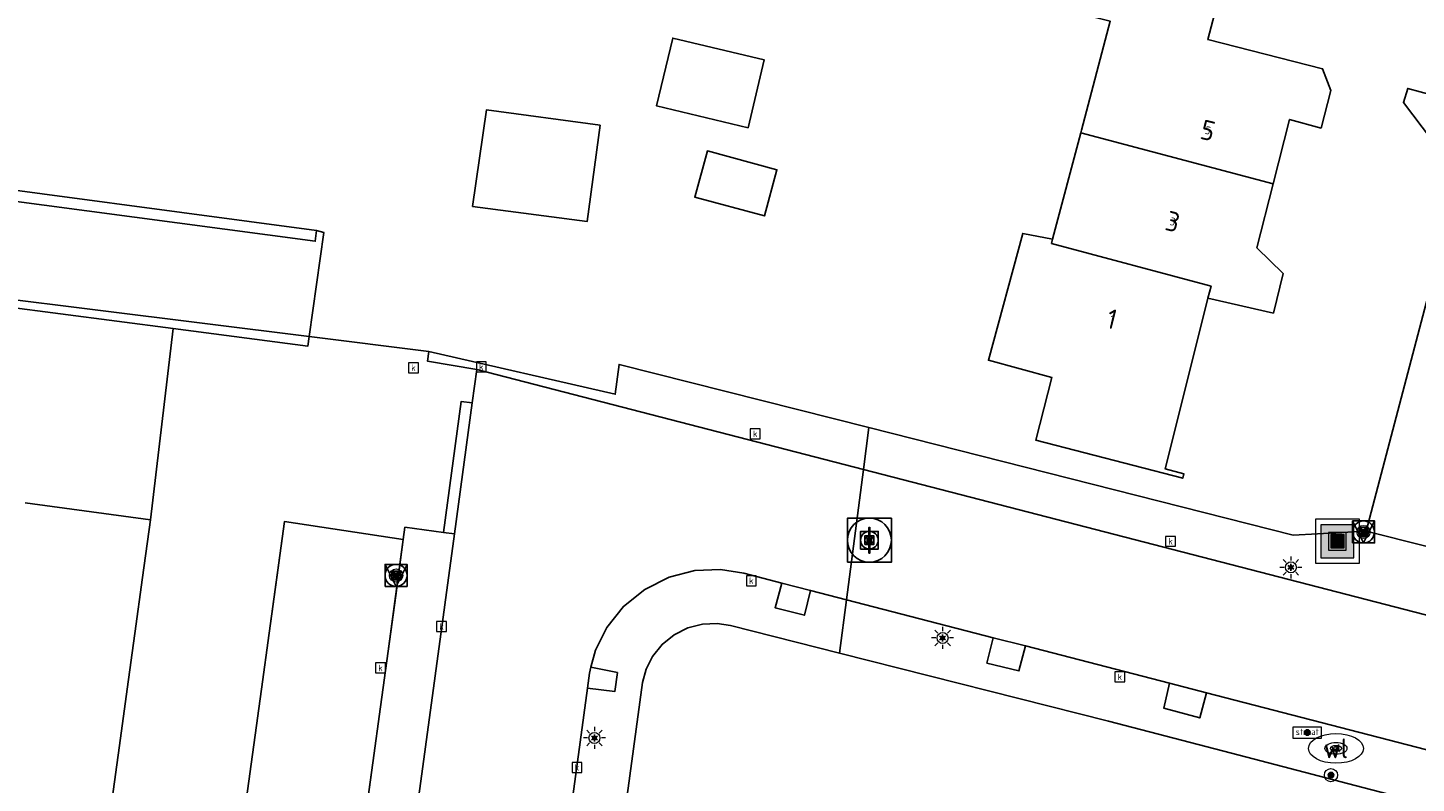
# Model space of a CAD drawing. Header units: metres. Extents: x 197147 to 199131, y 355511 to 356703.
# Tile 133 of 225: x 198381 to 198444, y 355939 to 355973. Entities that reach past the tile are written whole.
import ezdxf
from ezdxf.enums import TextEntityAlignment as Align

# ---------------------------------------------------------------- set-up
doc = ezdxf.new("R2010")
doc.units = ezdxf.units.M
for name, color, linetype, lineweight in [('B-WE-GR-BEPLANTING_CULTUUR_HEESTERS-G', 252, 'Continuous', 18), ('B-WE-GR-GROENVOORZIENING-G', 252, 'Continuous', 18), ('B-WE-KL-ET_LS_OV_LICHTMAST-S', 252, 'Continuous', 25), ('B-WE-KL-WATER_PUT-S', 252, 'Continuous', 25), ('B-WE-KL-WATER_PUT-S @ 0.05', 252, 'Continuous', 25), ('B-WE-KL-WATER_PUT-S @ 0.1', 252, 'Continuous', 25), ('B-WE-KL-WATER_PUT-S @ 0.2', 252, 'Continuous', 25), ('B-WE-KL-WATER_PUT-S @ 0.5 (1)', 252, 'Continuous', 25), ('B-WE-KL-WATER_PUT-S @ 0.5 (2)', 252, 'Continuous', 25), ('B-WE-OG-TERREIN_ERF-G', 252, 'Continuous', 18), ('B-WE-RI-GWA_KOLK-S', 252, 'Continuous', 25), ('B-WE-RI-GWA_RIOOLPUT-S', 252, 'Continuous', 25), ('B-WE-RI-GWA_RIOOLPUT-S @ 0.05', 252, 'Continuous', 25), ('B-WE-RI-GWA_RIOOLPUT-S @ 0.1', 252, 'Continuous', 25), ('B-WE-RI-GWA_RIOOLPUT-S @ 0.2', 252, 'Continuous', 25), ('B-WE-RI-GWA_RIOOLPUT-S @ 0.5 (1)', 252, 'Continuous', 25), ('B-WE-RI-GWA_RIOOLPUT-S @ 0.5 (2)', 252, 'Continuous', 25), ('B-WE-VH-ONVERHARD-G', 252, 'Continuous', 18), ('B-WE-VH-VERHARDING_ASFALT-G', 252, 'Continuous', 18), ('B-WE-VH-VERHARDING_BETONSTRAATSTEEN-G', 252, 'Continuous', 18), ('B-WE-VH-VERHARDING_OPEN-G', 252, 'Continuous', 18), ('B-WE-VH-VERHARDING_STRAATBAKSTEEN-G', 252, 'Continuous', 18), ('B-WE-VH-VERHARDING_TEGEL-G', 252, 'Continuous', 18), ('X-XX-AL-ALGEMEEN-G', 7, 'Continuous', 18), ('X-XX-AL-ALGEMEEN-S', 7, 'Continuous', 25), ('X-XX-AL-ALGEMEEN-S @ 0.05', 7, 'Continuous', 25), ('X-XX-AL-ALGEMEEN-S @ 0.1', 7, 'Continuous', 25), ('X-XX-AL-ALGEMEEN-S @ 0.2', 7, 'Continuous', 25), ('X-XX-AL-ALGEMEEN-S @ 0.5 (1)', 7, 'Continuous', 25), ('X-XX-AL-ALGEMEEN-S @ 0.5 (2)', 7, 'Continuous', 25)]:
    doc.layers.add(name, color=color, linetype=linetype, lineweight=lineweight)
for name, color, linetype in [('B-WE-GR-BEPLANTING_CULTUUR_HEESTERS-GV', 252, 'Continuous'), ('B-WE-GR-GROENVOORZIENING-GV', 252, 'Continuous'), ('B-WE-IE-MEUBILAIR_WEGMEUBILAIR-GV', 252, 'Continuous'), ('B-WE-IE-MEUBILAIR_WEGMEUBILAIR-S', 252, 'Continuous'), ('B-WE-IE-MEUBILAIR_WEGMEUBILAIR-S @ 0.05', 252, 'Continuous'), ('B-WE-IE-MEUBILAIR_WEGMEUBILAIR-S @ 0.1', 252, 'Continuous'), ('B-WE-IE-MEUBILAIR_WEGMEUBILAIR-S @ 0.2', 252, 'Continuous'), ('B-WE-IE-MEUBILAIR_WEGMEUBILAIR-S @ 0.5 (1)', 252, 'Continuous'), ('B-WE-IE-MEUBILAIR_WEGMEUBILAIR-S @ 0.5 (2)', 252, 'Continuous'), ('B-WE-IE-TERREINAFSCHEIDING_KUNSTMATIG_MUUR-G', 252, 'IE-TERREINAFSCHEIDING-KUNSTMATIG-DICHT'), ('B-WE-IE-TERREINAFSCHEIDING_KUNSTMATIG_MUUR-GV', 252, 'IE-TERREINAFSCHEIDING-KUNSTMATIG-DICHT'), ('B-WE-OG-BEBOUWING-GV', 252, 'Continuous'), ('B-WE-OG-BEBOUWING_HUISNUMMER-T18', 252, 'Continuous'), ('B-WE-OG-TERREIN_ERF-GV', 252, 'Continuous'), ('B-WE-RI-HWA_KOLK-S', 253, 'Continuous'), ('B-WE-VH-ONVERHARD-GV', 253, 'Continuous'), ('B-WE-VH-VERHARDING_ASFALT-GV', 253, 'Continuous'), ('B-WE-VH-VERHARDING_BETONSTRAATSTEEN-GV', 253, 'Continuous'), ('B-WE-VH-VERHARDING_OPEN-GV', 253, 'Continuous'), ('B-WE-VH-VERHARDING_STRAATBAKSTEEN-GV', 253, 'Continuous'), ('B-WE-VH-VERHARDING_TEGEL-GV', 253, 'Continuous')]:
    doc.layers.add(name, color=color, linetype=linetype)
doc.styles.add('NLCS-ISO', font='NLCS-ISO.ttf')
doc.styles.add('NLCS-ISO-ANNOTATIEF-T18', font='NLCS-ISO.ttf', dxfattribs={"height": 1.8})
doc.styles.add('NLCS-ISO-M-T18', font='NLCS-ISO.ttf', dxfattribs={"height": 1.8})
doc.styles.add('NLCS-ISO-M200-T25', font='NLCS-ISO.ttf')
doc.linetypes.add('IE-TERREINAFSCHEIDING-KUNSTMATIG-DICHT', pattern='A,8,-1,[82,NLCS.SHX,S=0.75,R=90,X=0,Y=0],-1', length=10)

# ---------------------------------------------------------------- blocks, each defined once
blk = doc.blocks.new('BGT-AFVALBAK-SO')
at = {"linetype": 'ByBlock', "lineweight": 18}
h = blk.add_hatch(color=0, dxfattribs=at)
h.dxf.hatch_style = 1
h.paths.add_polyline_path([(-1.5, -1.5), (1.5, -1.5), (1.5, 1.5), (-1.5, 1.5)])
at = {"color": 0, "linetype": 'ByBlock', "lineweight": 18}
for points in [[(-2, -2), (2, -2), (2, 2), (-2, 2)], [(-1.5, -1.5), (1.5, -1.5), (1.5, 1.5), (-1.5, 1.5)]]:
    blk.add_lwpolyline(points, close=True, dxfattribs=at)
blk = doc.blocks.new('BGT-VERKLIKKER_TRANSPORTLEIDING-SO')
at = {"color": 0, "linetype": 'ByBlock', "lineweight": 18}
blk.add_circle((0, 0), 1.5, dxfattribs=at)
at = {"color": 0, "linetype": 'ByBlock', "lineweight": 18, "style": 'NLCS-ISO-M-T18'}
blk.add_text('vt', height=1.5, dxfattribs=at).set_placement((0, 0), align=Align.MIDDLE_CENTER)
blk = doc.blocks.new('BGT-STRAATNAAMBORD-SO')
at = {"color": 0, "linetype": 'ByBlock', "lineweight": 18}
blk.add_lwpolyline([(-3.25, -1.25), (3.25, -1.25), (3.25, 1.25), (-3.25, 1.25)], close=True, dxfattribs=at)
at = {"color": 0, "linetype": 'ByBlock', "lineweight": 18, "style": 'NLCS-ISO-M-T18'}
blk.add_text('straat', height=1.5, dxfattribs=at).set_placement((0, 0.15), align=Align.MIDDLE_CENTER)
blk = doc.blocks.new('BGT-LICHTMAST-SO')
at = {"color": 0, "linetype": 'ByBlock', "lineweight": 18}
for points in [[(-1.25, 0), (-2, 0)], [(-1.41, 1.41), (-0.88, 0.88)], [(0, 2), (0, 1.25)], [(0.88, 0.88), (1.41, 1.41)], [(2, 0), (1.25, 0)], [(-1.41, -1.41), (-0.88, -0.88)], [(0, -1.25), (0, -2)], [(0.88, -0.88), (1.41, -1.41)]]:
    blk.add_lwpolyline(points, dxfattribs=at)
blk.add_circle((0, 0), 1, dxfattribs=at)
blk = doc.blocks.new('BGT-VERKEERSBORDPAAL-SO')
at = {"color": 0, "linetype": 'ByBlock', "lineweight": 18}
blk.add_circle((0, 0), 1.5, dxfattribs=at)
at = {"color": 0, "linetype": 'ByBlock', "lineweight": 18, "style": 'NLCS-ISO-M-T18'}
blk.add_text('vb', height=1.5, dxfattribs=at).set_placement((0, 0.13), align=Align.MIDDLE_CENTER)
blk = doc.blocks.new('BGT-KOLK-SO')
at = {"color": 0, "linetype": 'ByBlock', "lineweight": 18}
blk.add_lwpolyline([(-0.045, -0.045), (0.045, -0.045), (0.045, 0.045), (-0.045, 0.045)], close=True, dxfattribs=at)
at = {"color": 0, "linetype": 'ByBlock', "lineweight": 18, "style": 'NLCS-ISO-M-T18'}
blk.add_text('k', height=0.06, dxfattribs=at).set_placement((0, 0), align=Align.MIDDLE_CENTER)
blk = doc.blocks.new('BGT-WATERLEIDINGPUT-SO')
at = {"color": 0, "linetype": 'ByBlock', "lineweight": 18}
blk.add_ellipse((0, 0), major_axis=(2.5, 0), ratio=0.54, dxfattribs=at)
at = {"color": 0, "linetype": 'ByBlock', "lineweight": 18, "style": 'NLCS-ISO-M-T18'}
blk.add_text('wl', height=1.5, dxfattribs=at).set_placement((0, 0), align=Align.MIDDLE_CENTER)
blk = doc.blocks.new('SIE-WEG_AFVALBAK-SO')
at = {"linetype": 'ByBlock', "lineweight": 18}
h = blk.add_hatch(color=0, dxfattribs=at)
h.dxf.hatch_style = 1
h.paths.add_polyline_path([(-1.5, -1.5), (1.5, -1.5), (1.5, 1.5), (-1.5, 1.5)])
at = {"color": 0, "linetype": 'ByBlock', "lineweight": 18}
for points in [[(-2, -2), (2, -2), (2, 2), (-2, 2)], [(-1.5, -1.5), (1.5, -1.5), (1.5, 1.5), (-1.5, 1.5)]]:
    blk.add_lwpolyline(points, close=True, dxfattribs=at)
blk = doc.blocks.new('*U738')
at = {"layer": 'B-WE-IE-MEUBILAIR_WEGMEUBILAIR-S @ 0.05', "xscale": 0.05, "yscale": 0.05, "zscale": 0.05}
blk.add_blockref('SIE-WEG_AFVALBAK-SO', (198440.293, 355950.034), dxfattribs=at)
at = {"layer": 'B-WE-IE-MEUBILAIR_WEGMEUBILAIR-S @ 0.1', "xscale": 0.1, "yscale": 0.1, "zscale": 0.1}
blk.add_blockref('SIE-WEG_AFVALBAK-SO', (198440.293, 355950.034), dxfattribs=at)
at = {"layer": 'B-WE-IE-MEUBILAIR_WEGMEUBILAIR-S @ 0.2', "xscale": 0.2, "yscale": 0.2, "zscale": 0.2}
blk.add_blockref('SIE-WEG_AFVALBAK-SO', (198440.293, 355950.034), dxfattribs=at)
at = {"layer": 'B-WE-IE-MEUBILAIR_WEGMEUBILAIR-S @ 0.5 (1)', "xscale": 0.5, "yscale": 0.5, "zscale": 0.5}
blk.add_blockref('SIE-WEG_AFVALBAK-SO', (198440.293, 355950.034), dxfattribs=at)
at = {"layer": 'B-WE-IE-MEUBILAIR_WEGMEUBILAIR-S @ 0.5 (2)', "xscale": 0.5, "yscale": 0.5, "zscale": 0.5}
blk.add_blockref('SIE-WEG_AFVALBAK-SO', (198440.293, 355950.034), dxfattribs=at)
blk = doc.blocks.new('SIE-WEG_AFVALBAK_TYPE_01')
for radius in [0.25, 0.156]:
    blk.add_circle((0, 0), radius)
blk = doc.blocks.new('*U791')
at = {"layer": 'X-XX-AL-ALGEMEEN-S @ 0.05', "xscale": 0.05, "yscale": 0.05, "zscale": 0.05}
blk.add_blockref('SIE-WEG_AFVALBAK_TYPE_01', (198438.923, 355941.34), dxfattribs=at)
at = {"layer": 'X-XX-AL-ALGEMEEN-S @ 0.1', "xscale": 0.1, "yscale": 0.1, "zscale": 0.1}
blk.add_blockref('SIE-WEG_AFVALBAK_TYPE_01', (198438.923, 355941.34), dxfattribs=at)
at = {"layer": 'X-XX-AL-ALGEMEEN-S @ 0.2', "xscale": 0.2, "yscale": 0.2, "zscale": 0.2}
blk.add_blockref('SIE-WEG_AFVALBAK_TYPE_01', (198438.923, 355941.34), dxfattribs=at)
at = {"layer": 'X-XX-AL-ALGEMEEN-S @ 0.5 (1)', "xscale": 0.5, "yscale": 0.5, "zscale": 0.5}
blk.add_blockref('SIE-WEG_AFVALBAK_TYPE_01', (198438.923, 355941.34), dxfattribs=at)
at = {"layer": 'X-XX-AL-ALGEMEEN-S @ 0.5 (2)', "xscale": 0.5, "yscale": 0.5, "zscale": 0.5}
blk.add_blockref('SIE-WEG_AFVALBAK_TYPE_01', (198438.923, 355941.34), dxfattribs=at)
blk = doc.blocks.new('*U794')
at = {"layer": 'X-XX-AL-ALGEMEEN-S @ 0.05', "xscale": 0.05, "yscale": 0.05, "zscale": 0.05}
blk.add_blockref('SIE-WEG_AFVALBAK_TYPE_01', (198439.999, 355939.405), dxfattribs=at)
at = {"layer": 'X-XX-AL-ALGEMEEN-S @ 0.1', "xscale": 0.1, "yscale": 0.1, "zscale": 0.1}
blk.add_blockref('SIE-WEG_AFVALBAK_TYPE_01', (198439.999, 355939.405), dxfattribs=at)
at = {"layer": 'X-XX-AL-ALGEMEEN-S @ 0.2', "xscale": 0.2, "yscale": 0.2, "zscale": 0.2}
blk.add_blockref('SIE-WEG_AFVALBAK_TYPE_01', (198439.999, 355939.405), dxfattribs=at)
at = {"layer": 'X-XX-AL-ALGEMEEN-S @ 0.5 (1)', "xscale": 0.5, "yscale": 0.5, "zscale": 0.5}
blk.add_blockref('SIE-WEG_AFVALBAK_TYPE_01', (198439.999, 355939.405), dxfattribs=at)
at = {"layer": 'X-XX-AL-ALGEMEEN-S @ 0.5 (2)', "xscale": 0.5, "yscale": 0.5, "zscale": 0.5}
blk.add_blockref('SIE-WEG_AFVALBAK_TYPE_01', (198439.999, 355939.405), dxfattribs=at)
blk = doc.blocks.new('B-SIE-WEG_LICHTMAST-SO')
at = {"ltscale": 0.1}
for p, q in [((-0.33, 0.19), (-0.67, 0.39)), ((0, 0.39), (0, 0.77)), ((0.33, 0.19), (0.67, 0.39)), ((-0.33, -0.19), (-0.67, -0.39)), ((0, -0.39), (0, -0.77)), ((0.33, -0.19), (0.67, -0.39))]:
    blk.add_line(p, q, dxfattribs=at)
at = {"flags": 128}
for points in [[(-0.35, 0.15), (0.35, 0.15)], [(-0.35, -0.15), (0.35, -0.15)]]:
    blk.add_lwpolyline(points, dxfattribs=at)
at = {"ltscale": 0.1}
blk.add_circle((0, 0), 0.386, dxfattribs=at)
at = {"style": 'NLCS-ISO'}
blk.add_attdef('TYPE', text='', height=0.549, dxfattribs=at).set_placement((0, 0.77), align=Align.BOTTOM_CENTER)
blk = doc.blocks.new('B-SIE-WEG_VERKEERSBORD_PAAL-SO')
blk.add_lwpolyline([(-1, -1), (1, -1), (1, 1), (-1, 1)], close=True)
at = {"flags": 128}
blk.add_lwpolyline([(-1, 1), (0, -1), (1, 1)], close=True, dxfattribs=at)
for radius in [1, 0.171]:
    blk.add_circle((0, 0), radius)
at = {"style": 'NLCS-ISO'}
blk.add_attdef('bordgegevens', text='', height=1.8, dxfattribs=at).set_placement((2.21, 3.21), align=Align.TOP_LEFT)
blk = doc.blocks.new('*U897')
at = {"layer": 'B-WE-IE-MEUBILAIR_WEGMEUBILAIR-S @ 0.05', "xscale": 0.05, "yscale": 0.05, "zscale": 0.05}
blk.add_blockref('B-SIE-WEG_VERKEERSBORD_PAAL-SO', (198441.479, 355950.454), dxfattribs=at)
at = {"layer": 'B-WE-IE-MEUBILAIR_WEGMEUBILAIR-S @ 0.1', "xscale": 0.1, "yscale": 0.1, "zscale": 0.1}
blk.add_blockref('B-SIE-WEG_VERKEERSBORD_PAAL-SO', (198441.479, 355950.454), dxfattribs=at)
at = {"layer": 'B-WE-IE-MEUBILAIR_WEGMEUBILAIR-S @ 0.2', "xscale": 0.2, "yscale": 0.2, "zscale": 0.2}
blk.add_blockref('B-SIE-WEG_VERKEERSBORD_PAAL-SO', (198441.479, 355950.454), dxfattribs=at)
at = {"layer": 'B-WE-IE-MEUBILAIR_WEGMEUBILAIR-S @ 0.5 (1)', "xscale": 0.5, "yscale": 0.5, "zscale": 0.5}
blk.add_blockref('B-SIE-WEG_VERKEERSBORD_PAAL-SO', (198441.479, 355950.454), dxfattribs=at)
at = {"layer": 'B-WE-IE-MEUBILAIR_WEGMEUBILAIR-S @ 0.5 (2)', "xscale": 0.5, "yscale": 0.5, "zscale": 0.5}
blk.add_blockref('B-SIE-WEG_VERKEERSBORD_PAAL-SO', (198441.479, 355950.454), dxfattribs=at)
blk = doc.blocks.new('*U900')
at = {"layer": 'B-WE-IE-MEUBILAIR_WEGMEUBILAIR-S @ 0.05', "xscale": 0.05, "yscale": 0.05, "zscale": 0.05}
blk.add_blockref('B-SIE-WEG_VERKEERSBORD_PAAL-SO', (198397.512, 355948.479), dxfattribs=at)
at = {"layer": 'B-WE-IE-MEUBILAIR_WEGMEUBILAIR-S @ 0.1', "xscale": 0.1, "yscale": 0.1, "zscale": 0.1}
blk.add_blockref('B-SIE-WEG_VERKEERSBORD_PAAL-SO', (198397.512, 355948.479), dxfattribs=at)
at = {"layer": 'B-WE-IE-MEUBILAIR_WEGMEUBILAIR-S @ 0.2', "xscale": 0.2, "yscale": 0.2, "zscale": 0.2}
blk.add_blockref('B-SIE-WEG_VERKEERSBORD_PAAL-SO', (198397.512, 355948.479), dxfattribs=at)
at = {"layer": 'B-WE-IE-MEUBILAIR_WEGMEUBILAIR-S @ 0.5 (1)', "xscale": 0.5, "yscale": 0.5, "zscale": 0.5}
blk.add_blockref('B-SIE-WEG_VERKEERSBORD_PAAL-SO', (198397.512, 355948.479), dxfattribs=at)
at = {"layer": 'B-WE-IE-MEUBILAIR_WEGMEUBILAIR-S @ 0.5 (2)', "xscale": 0.5, "yscale": 0.5, "zscale": 0.5}
blk.add_blockref('B-SIE-WEG_VERKEERSBORD_PAAL-SO', (198397.512, 355948.479), dxfattribs=at)
blk = doc.blocks.new('SKL-WATERLEIDINGPUT-SO')
at = {"color": 0, "linetype": 'ByBlock', "lineweight": 18}
blk.add_ellipse((0, 0), major_axis=(2.5, 0), ratio=0.54, dxfattribs=at)
at = {"color": 0, "linetype": 'ByBlock', "lineweight": 18, "style": 'NLCS-ISO'}
blk.add_text('wl', height=1.8, dxfattribs=at).set_placement((0, 0), align=Align.MIDDLE_CENTER)
blk = doc.blocks.new('*U1048')
at = {"layer": 'B-WE-KL-WATER_PUT-S @ 0.05', "xscale": 0.05, "yscale": 0.05, "zscale": 0.05}
blk.add_blockref('SKL-WATERLEIDINGPUT-SO', (198440.227, 355940.62), dxfattribs=at)
at = {"layer": 'B-WE-KL-WATER_PUT-S @ 0.1', "xscale": 0.1, "yscale": 0.1, "zscale": 0.1}
blk.add_blockref('SKL-WATERLEIDINGPUT-SO', (198440.227, 355940.62), dxfattribs=at)
at = {"layer": 'B-WE-KL-WATER_PUT-S @ 0.2', "xscale": 0.2, "yscale": 0.2, "zscale": 0.2}
blk.add_blockref('SKL-WATERLEIDINGPUT-SO', (198440.227, 355940.62), dxfattribs=at)
at = {"layer": 'B-WE-KL-WATER_PUT-S @ 0.5 (1)', "xscale": 0.5, "yscale": 0.5, "zscale": 0.5}
blk.add_blockref('SKL-WATERLEIDINGPUT-SO', (198440.227, 355940.62), dxfattribs=at)
at = {"layer": 'B-WE-KL-WATER_PUT-S @ 0.5 (2)', "xscale": 0.5, "yscale": 0.5, "zscale": 0.5}
blk.add_blockref('SKL-WATERLEIDINGPUT-SO', (198440.227, 355940.62), dxfattribs=at)
blk = doc.blocks.new('SRI-PUT_INSPECTIE-SO')
at = {"lineweight": -3, "flags": 128}
blk.add_lwpolyline([(-2, -2), (2, -2), (2, 2), (-2, 2)], close=True, dxfattribs=at)
at = {"lineweight": -3, "ltscale": 1.5}
blk.add_circle((0, 0), 2, dxfattribs=at)
at = {"ltscale": 0.1, "style": 'NLCS-ISO'}
blk.add_text('I', height=2.5, dxfattribs=at).set_placement((0, -0.01), align=Align.MIDDLE_CENTER)
blk = doc.blocks.new('*U1049')
at = {"layer": 'B-WE-RI-GWA_RIOOLPUT-S @ 0.05', "xscale": 0.05, "yscale": 0.05, "zscale": 0.05}
blk.add_blockref('SRI-PUT_INSPECTIE-SO', (198419.022, 355950.08), dxfattribs=at)
at = {"layer": 'B-WE-RI-GWA_RIOOLPUT-S @ 0.1', "xscale": 0.1, "yscale": 0.1, "zscale": 0.1}
blk.add_blockref('SRI-PUT_INSPECTIE-SO', (198419.022, 355950.08), dxfattribs=at)
at = {"layer": 'B-WE-RI-GWA_RIOOLPUT-S @ 0.2', "xscale": 0.2, "yscale": 0.2, "zscale": 0.2}
blk.add_blockref('SRI-PUT_INSPECTIE-SO', (198419.022, 355950.08), dxfattribs=at)
at = {"layer": 'B-WE-RI-GWA_RIOOLPUT-S @ 0.5 (1)', "xscale": 0.5, "yscale": 0.5, "zscale": 0.5}
blk.add_blockref('SRI-PUT_INSPECTIE-SO', (198419.022, 355950.08), dxfattribs=at)
at = {"layer": 'B-WE-RI-GWA_RIOOLPUT-S @ 0.5 (2)', "xscale": 0.5, "yscale": 0.5, "zscale": 0.5}
blk.add_blockref('SRI-PUT_INSPECTIE-SO', (198419.022, 355950.08), dxfattribs=at)

msp = doc.modelspace()

# ---------------------------------------------------------------- linework, layer by layer
at = {"layer": 'B-WE-GR-BEPLANTING_CULTUUR_HEESTERS-G', "ltscale": 0.2, "flags": 128}
msp.add_lwpolyline([(198446.33, 355968.456), (198446.043, 355968.645), (198445.214, 355969.375), (198444.61, 355970.301), (198443.489, 355970.611), (198443.294, 355969.974), (198445.843, 355966.605), (198446.33, 355968.456)], close=True, dxfattribs=at)
msp.add_lwpolyline([(198396.257, 355921.668), (198400.164, 355950.366), (198399.674, 355950.432), (198397.917, 355950.667), (198397.841, 355950.11), (198397.495, 355947.573), (198397.149, 355945.036), (198396.803, 355942.5), (198396.456, 355939.963), (198396.11, 355937.426)], dxfattribs=at)
at = {"layer": 'B-WE-GR-BEPLANTING_CULTUUR_HEESTERS-GV', "flags": 128}
for points in [[(198446.33, 355968.456), (198446.043, 355968.645), (198445.214, 355969.375), (198444.61, 355970.301), (198443.489, 355970.611), (198443.294, 355969.974), (198445.843, 355966.605), (198446.33, 355968.456)], [(198396.257, 355921.668), (198400.164, 355950.366), (198399.674, 355950.432), (198397.917, 355950.667), (198397.841, 355950.11), (198397.149, 355945.036), (198396.803, 355942.5), (198396.456, 355939.963), (198395.764, 355934.889)]]:
    msp.add_lwpolyline(points, dxfattribs=at)
at = {"layer": 'B-WE-GR-GROENVOORZIENING-G', "ltscale": 0.2, "flags": 128}
msp.add_lwpolyline([(198369.767, 355964.624), (198369.623, 355963.369), (198369.482, 355962.341), (198393.568, 355959.341), (198394.229, 355964.061), (198393.891, 355964.149), (198393.841, 355963.67), (198375.233, 355966.139), (198374.989, 355963.979), (198369.767, 355964.624)], close=True, dxfattribs=at)
at = {"layer": 'B-WE-GR-GROENVOORZIENING-GV', "flags": 128}
msp.add_lwpolyline([(198369.767, 355964.624), (198369.623, 355963.369), (198369.482, 355962.341), (198393.568, 355959.341), (198394.229, 355964.061), (198393.891, 355964.149), (198393.841, 355963.67), (198375.233, 355966.139), (198374.989, 355963.979), (198369.767, 355964.624)], dxfattribs=at)
at = {"layer": 'B-WE-IE-MEUBILAIR_WEGMEUBILAIR-GV', "flags": 128}
for points in [[(198415.038, 355948.134), (198414.734, 355947.013), (198416.07, 355946.672), (198416.353, 355947.794), (198415.038, 355948.134)], [(198426.111, 355945.272), (198424.655, 355945.649), (198424.366, 355944.499), (198425.816, 355944.143), (198426.111, 355945.272)], [(198406.369, 355944.306), (198406.295, 355944.032), (198406.204, 355943.36), (198407.459, 355943.21), (198407.569, 355944.061), (198406.369, 355944.306)], [(198432.667, 355943.578), (198432.403, 355942.449), (198434.034, 355942.007), (198434.344, 355943.144), (198432.667, 355943.578)]]:
    msp.add_lwpolyline(points, dxfattribs=at)
at = {"layer": 'B-WE-IE-TERREINAFSCHEIDING_KUNSTMATIG_MUUR-G', "ltscale": 0.2, "flags": 128}
msp.add_lwpolyline([(198375.29, 355966.643), (198375.233, 355966.139), (198393.841, 355963.67), (198393.891, 355964.149), (198375.29, 355966.643)], close=True, dxfattribs=at)
at = {"layer": 'B-WE-IE-TERREINAFSCHEIDING_KUNSTMATIG_MUUR-GV', "ltscale": 0.2, "flags": 128}
msp.add_lwpolyline([(198375.29, 355966.643), (198375.233, 355966.139), (198393.841, 355963.67), (198393.891, 355964.149), (198375.29, 355966.643)], dxfattribs=at)
at = {"layer": 'B-WE-OG-BEBOUWING-GV', "flags": 128}
for points in [[(198437.377, 355966.282), (198438.118, 355969.193), (198439.548, 355968.813), (198440, 355970.524), (198439.615, 355971.504), (198434.398, 355972.833), (198435.082, 355975.439), (198429.324, 355976.94), (198428.563, 355974.021), (198429.971, 355973.668), (198428.661, 355968.718), (198428.629, 355968.596)], [(198434.552, 355961.621), (198434.408, 355961.086), (198437.382, 355960.4), (198437.824, 355962.202), (198436.635, 355963.37), (198437.377, 355966.282), (198428.629, 355968.596), (198427.351, 355963.764)], [(198411.664, 355967.77), (198411.095, 355965.671), (198414.251, 355964.816), (198414.82, 355966.915), (198411.664, 355967.77)], [(198434.552, 355961.621), (198427.299, 355963.567), (198427.351, 355963.764), (198425.995, 355964.026), (198424.428, 355958.258), (198427.31, 355957.475), (198426.585, 355954.627), (198433.264, 355952.895), (198433.308, 355953.091), (198432.463, 355953.33), (198433.551, 355957.669), (198434.408, 355961.086)]]:
    msp.add_lwpolyline(points, dxfattribs=at)
at = {"layer": 'B-WE-OG-BEBOUWING-GV', "ltscale": 0.2, "flags": 128}
for points in [[(198428.629, 355968.596), (198437.377, 355966.282), (198438.118, 355969.193), (198439.548, 355968.813), (198440, 355970.524), (198439.615, 355971.504), (198434.398, 355972.833), (198435.082, 355975.439), (198429.324, 355976.94), (198428.563, 355974.021), (198429.971, 355973.668), (198428.661, 355968.718), (198428.629, 355968.596)], [(198413.51, 355968.828), (198414.245, 355971.911), (198410.086, 355972.903), (198409.351, 355969.819), (198413.51, 355968.828)], [(198400.99, 355965.243), (198406.199, 355964.565), (198406.787, 355968.937), (198401.627, 355969.645), (198400.99, 355965.243)], [(198427.351, 355963.764), (198427.299, 355963.567), (198434.552, 355961.621), (198434.408, 355961.086), (198437.382, 355960.4), (198437.824, 355962.202), (198436.635, 355963.37), (198437.377, 355966.282), (198428.629, 355968.596), (198427.351, 355963.764)], [(198411.664, 355967.77), (198411.095, 355965.671), (198414.251, 355964.816), (198414.82, 355966.915), (198411.664, 355967.77)], [(198433.308, 355953.091), (198432.463, 355953.33), (198433.551, 355957.669), (198434.408, 355961.086), (198434.552, 355961.621), (198427.299, 355963.567), (198427.351, 355963.764), (198425.995, 355964.026), (198424.428, 355958.258), (198427.31, 355957.475), (198426.585, 355954.627), (198433.264, 355952.895), (198433.308, 355953.091)]]:
    msp.add_lwpolyline(points, close=True, dxfattribs=at)
at = {"layer": 'B-WE-OG-TERREIN_ERF-G', "ltscale": 0.2, "flags": 128}
for points in [[(198435.082, 355975.439), (198434.398, 355972.833), (198439.615, 355971.504), (198440, 355970.524), (198439.548, 355968.813), (198438.118, 355969.193), (198437.377, 355966.282), (198436.635, 355963.37), (198437.824, 355962.202), (198437.382, 355960.4), (198434.408, 355961.086), (198433.551, 355957.669), (198432.463, 355953.33), (198433.308, 355953.091), (198433.264, 355952.895), (198426.585, 355954.627), (198427.31, 355957.475), (198424.428, 355958.258), (198425.995, 355964.026), (198427.351, 355963.764), (198428.629, 355968.596), (198428.661, 355968.718), (198429.971, 355973.668)], [(198375.29, 355966.643), (198393.891, 355964.149), (198394.229, 355964.061), (198393.568, 355959.341), (198398.995, 355958.651), (198407.471, 355956.71), (198407.644, 355958.068), (198418.997, 355955.195), (198438.289, 355950.314), (198441.606, 355950.492), (198445.843, 355966.605), (198443.294, 355969.974), (198443.489, 355970.611), (198444.61, 355970.301)], [(198441.447, 355938.84), (198435.834, 355940.303), (198429.884, 355941.854), (198417.665, 355944.947), (198412.713, 355946.201), (198412.103, 355946.295), (198411.445, 355946.267), (198410.778, 355946.097), (198410.148, 355945.782), (198409.6, 355945.338), (198409.17, 355944.801), (198408.872, 355944.214), (198408.706, 355943.619), (198397.773, 355863)]]:
    msp.add_lwpolyline(points, dxfattribs=at)
for points in [[(198414.245, 355971.911), (198413.51, 355968.828), (198409.351, 355969.819), (198410.086, 355972.903), (198414.245, 355971.911)], [(198400.99, 355965.243), (198401.627, 355969.645), (198406.787, 355968.937), (198406.199, 355964.565), (198400.99, 355965.243)], [(198411.095, 355965.671), (198411.664, 355967.77), (198414.82, 355966.915), (198414.251, 355964.816), (198411.095, 355965.671)]]:
    msp.add_lwpolyline(points, close=True, dxfattribs=at)
at = {"layer": 'B-WE-OG-TERREIN_ERF-GV', "flags": 128}
for points in [[(198435.082, 355975.439), (198434.398, 355972.833), (198439.615, 355971.504), (198440, 355970.524), (198439.548, 355968.813), (198438.118, 355969.193), (198437.377, 355966.282), (198436.635, 355963.37), (198437.824, 355962.202), (198437.382, 355960.4), (198434.408, 355961.086), (198433.551, 355957.669), (198432.463, 355953.33), (198433.308, 355953.091), (198433.264, 355952.895), (198426.585, 355954.627), (198427.31, 355957.475), (198424.428, 355958.258), (198425.995, 355964.026), (198427.351, 355963.764), (198428.629, 355968.596), (198428.661, 355968.718), (198429.971, 355973.668)], [(198375.29, 355966.643), (198393.891, 355964.149), (198394.229, 355964.061), (198393.568, 355959.341), (198398.995, 355958.651), (198407.471, 355956.71), (198407.644, 355958.068), (198418.997, 355955.195), (198438.289, 355950.314), (198441.606, 355950.492), (198445.843, 355966.605), (198443.294, 355969.974), (198443.489, 355970.611), (198444.61, 355970.301)], [(198411.095, 355965.671), (198411.664, 355967.77), (198414.82, 355966.915), (198414.251, 355964.816), (198411.095, 355965.671)], [(198441.447, 355938.84), (198435.834, 355940.303), (198429.884, 355941.854), (198417.665, 355944.947), (198412.713, 355946.201), (198412.103, 355946.295), (198411.445, 355946.267), (198410.778, 355946.097), (198410.148, 355945.782), (198409.6, 355945.338), (198409.17, 355944.801), (198408.872, 355944.214), (198408.706, 355943.619), (198397.773, 355863)]]:
    msp.add_lwpolyline(points, dxfattribs=at)
at = {"layer": 'B-WE-VH-ONVERHARD-G', "ltscale": 0.2, "flags": 128}
for points in [[(198416.353, 355947.794), (198415.038, 355948.134), (198414.734, 355947.013), (198416.07, 355946.672), (198416.353, 355947.794)], [(198426.111, 355945.272), (198424.655, 355945.649), (198424.366, 355944.499), (198425.816, 355944.143), (198426.111, 355945.272)], [(198406.204, 355943.36), (198407.459, 355943.21), (198407.569, 355944.061), (198406.369, 355944.306), (198406.295, 355944.032), (198406.204, 355943.36)], [(198434.344, 355943.144), (198432.667, 355943.578), (198432.403, 355942.449), (198434.034, 355942.007), (198434.344, 355943.144)]]:
    msp.add_lwpolyline(points, close=True, dxfattribs=at)
at = {"layer": 'B-WE-VH-ONVERHARD-GV', "flags": 128}
for points in [[(198416.353, 355947.794), (198415.038, 355948.134), (198414.734, 355947.013), (198416.07, 355946.672), (198416.353, 355947.794)], [(198426.111, 355945.272), (198424.655, 355945.649), (198424.366, 355944.499), (198425.816, 355944.143), (198426.111, 355945.272)], [(198406.204, 355943.36), (198407.459, 355943.21), (198407.569, 355944.061), (198406.369, 355944.306), (198406.295, 355944.032), (198406.204, 355943.36)], [(198434.344, 355943.144), (198432.667, 355943.578), (198432.403, 355942.449), (198434.034, 355942.007), (198434.344, 355943.144)]]:
    msp.add_lwpolyline(points, dxfattribs=at)
at = {"layer": 'B-WE-VH-VERHARDING_ASFALT-G', "ltscale": 0.2, "flags": 128}
for points in [[(198404.207, 355928.637), (198406.204, 355943.36), (198406.295, 355944.032), (198406.369, 355944.306), (198406.579, 355945.079), (198407.095, 355946.115), (198407.849, 355947.064), (198408.81, 355947.847), (198409.919, 355948.403), (198411.093, 355948.702), (198412.249, 355948.748), (198413.321, 355948.578), (198415.038, 355948.134), (198416.353, 355947.794), (198417.98, 355947.374), (198418.75, 355953.29), (198401.179, 355957.833), (198400.965, 355956.327), (198400.164, 355950.366), (198396.257, 355921.668)], [(198556.761, 355917.608), (198418.75, 355953.29), (198417.98, 355947.374), (198424.655, 355945.649), (198426.111, 355945.272), (198432.667, 355943.578), (198434.344, 355943.144), (198451.261, 355938.772)]]:
    msp.add_lwpolyline(points, dxfattribs=at)
at = {"layer": 'B-WE-VH-VERHARDING_ASFALT-GV', "flags": 128}
for points in [[(198418.75, 355953.29), (198401.179, 355957.833), (198400.965, 355956.327), (198400.164, 355950.366), (198396.257, 355921.668), (198396.06, 355920.216), (198394.935, 355911.956), (198394.739, 355910.517), (198393.481, 355901.278), (198393.315, 355900.053), (198391.314, 355885.357), (198389.968, 355875.419)], [(198556.761, 355917.608), (198418.75, 355953.29), (198417.98, 355947.374), (198424.655, 355945.649), (198426.111, 355945.272), (198432.667, 355943.578), (198434.344, 355943.144), (198451.261, 355938.772)], [(198397.677, 355880.501), (198399.441, 355893.505), (198399.55, 355894.308), (198401.068, 355905.497), (198401.198, 355906.46), (198402.74, 355917.823), (198402.858, 355918.693), (198404.089, 355927.771), (198404.207, 355928.637), (198406.204, 355943.36), (198406.295, 355944.032), (198406.369, 355944.306), (198406.579, 355945.079), (198407.095, 355946.115), (198407.849, 355947.064), (198408.81, 355947.847), (198409.919, 355948.403), (198411.093, 355948.702), (198412.249, 355948.748), (198413.321, 355948.578), (198415.038, 355948.134), (198416.353, 355947.794), (198417.98, 355947.374)]]:
    msp.add_lwpolyline(points, dxfattribs=at)
at = {"layer": 'B-WE-VH-VERHARDING_BETONSTRAATSTEEN-G', "ltscale": 0.2, "flags": 128}
for points in [[(198390.706, 355938.243), (198391.053, 355940.78), (198391.399, 355943.317), (198391.745, 355945.853), (198392.091, 355948.39), (198392.437, 355950.927), (198397.841, 355950.11), (198397.917, 355950.667), (198399.674, 355950.432), (198400.474, 355956.389), (198400.965, 355956.327), (198401.179, 355957.833), (198398.944, 355958.21), (198398.995, 355958.651), (198393.568, 355959.341), (198393.507, 355958.903), (198387.387, 355959.7), (198386.344, 355951.002), (198385.986, 355948.38), (198385.641, 355945.843), (198385.295, 355943.312), (198384.947, 355940.755), (198384.601, 355938.221)], [(198396.11, 355937.426), (198396.456, 355939.963), (198396.803, 355942.5), (198397.149, 355945.036), (198397.495, 355947.573), (198397.841, 355950.11), (198392.437, 355950.927), (198392.091, 355948.39), (198391.745, 355945.853), (198391.399, 355943.317), (198391.053, 355940.78), (198390.706, 355938.243)]]:
    msp.add_lwpolyline(points, dxfattribs=at)
msp.add_lwpolyline([(198400.965, 355956.327), (198400.474, 355956.389), (198399.674, 355950.432), (198400.164, 355950.366), (198400.965, 355956.327)], close=True, dxfattribs=at)
at = {"layer": 'B-WE-VH-VERHARDING_BETONSTRAATSTEEN-GV', "flags": 128}
for points in [[(198400.965, 355956.327), (198401.179, 355957.833), (198398.944, 355958.21), (198398.995, 355958.651), (198393.568, 355959.341), (198393.507, 355958.903), (198387.387, 355959.7), (198386.344, 355951.002), (198385.986, 355948.38), (198385.641, 355945.843), (198385.295, 355943.312), (198384.947, 355940.755), (198384.601, 355938.221)], [(198400.965, 355956.327), (198400.474, 355956.389), (198399.674, 355950.432), (198400.164, 355950.366), (198400.965, 355956.327)], [(198395.764, 355934.889), (198396.456, 355939.963), (198396.803, 355942.5), (198397.149, 355945.036), (198397.841, 355950.11), (198392.437, 355950.927), (198391.745, 355945.853), (198391.399, 355943.317), (198391.053, 355940.78), (198390.706, 355938.243)], [(198391.745, 355945.853), (198392.437, 355950.927)], [(198397.841, 355950.11), (198397.917, 355950.667), (198399.674, 355950.432)]]:
    msp.add_lwpolyline(points, dxfattribs=at)
at = {"layer": 'B-WE-VH-VERHARDING_OPEN-G', "ltscale": 0.2, "flags": 128}
msp.add_lwpolyline([(198393.568, 355959.341), (198369.482, 355962.341), (198369.441, 355962.039), (198387.387, 355959.7), (198393.507, 355958.903), (198393.568, 355959.341)], close=True, dxfattribs=at)
for points in [[(198380.651, 355951.785), (198386.344, 355951.002), (198387.387, 355959.7), (198369.441, 355962.039)], [(198380.445, 355907.741), (198380.793, 355910.292), (198380.793, 355910.292), (198381.142, 355912.851), (198381.488, 355915.387), (198381.835, 355917.934), (198382.179, 355920.458), (198382.524, 355922.989), (198382.872, 355925.536), (198383.215, 355928.052), (198383.562, 355930.603), (198383.908, 355933.14), (198384.254, 355935.675), (198384.601, 355938.221), (198384.947, 355940.755), (198385.295, 355943.312), (198385.641, 355945.843), (198385.986, 355948.38), (198386.344, 355951.002), (198380.651, 355951.785)]]:
    msp.add_lwpolyline(points, dxfattribs=at)
at = {"layer": 'B-WE-VH-VERHARDING_OPEN-GV', "flags": 128}
for points in [[(198393.568, 355959.341), (198369.482, 355962.341), (198369.441, 355962.039), (198387.387, 355959.7), (198393.507, 355958.903), (198393.568, 355959.341)], [(198386.344, 355951.002), (198387.387, 355959.7)], [(198380.445, 355907.741), (198380.793, 355910.292), (198381.142, 355912.851), (198381.488, 355915.387), (198381.835, 355917.934), (198382.179, 355920.458), (198382.524, 355922.989), (198382.872, 355925.536), (198383.215, 355928.052), (198383.562, 355930.603), (198383.908, 355933.14), (198384.254, 355935.675), (198384.601, 355938.221), (198384.947, 355940.755), (198385.295, 355943.312), (198385.641, 355945.843), (198385.986, 355948.38), (198386.344, 355951.002), (198380.651, 355951.785)]]:
    msp.add_lwpolyline(points, dxfattribs=at)
at = {"layer": 'B-WE-VH-VERHARDING_STRAATBAKSTEEN-G', "ltscale": 0.2, "flags": 128}
msp.add_lwpolyline([(198445.843, 355966.605), (198441.606, 355950.492), (198442.266, 355950.326), (198446.528, 355949.251)], dxfattribs=at)
at = {"layer": 'B-WE-VH-VERHARDING_STRAATBAKSTEEN-GV', "flags": 128}
msp.add_lwpolyline([(198445.843, 355966.605), (198441.606, 355950.492), (198442.266, 355950.326), (198446.528, 355949.251)], dxfattribs=at)
at = {"layer": 'B-WE-VH-VERHARDING_TEGEL-G', "ltscale": 0.2, "flags": 128}
msp.add_lwpolyline([(198407.644, 355958.068), (198407.471, 355956.71), (198398.995, 355958.651), (198398.944, 355958.21), (198401.179, 355957.833), (198418.75, 355953.29), (198418.997, 355955.195), (198407.644, 355958.068)], close=True, dxfattribs=at)
for points in [[(198446.528, 355949.251), (198442.266, 355950.326), (198441.606, 355950.492), (198438.289, 355950.314), (198418.997, 355955.195), (198418.75, 355953.29), (198556.761, 355917.608)], [(198397.773, 355863), (198408.706, 355943.619), (198408.872, 355944.214), (198409.17, 355944.801), (198409.6, 355945.338), (198410.148, 355945.782), (198410.778, 355946.097), (198411.445, 355946.267), (198412.103, 355946.295), (198412.713, 355946.201), (198417.665, 355944.947), (198417.98, 355947.374), (198416.353, 355947.794), (198416.07, 355946.672), (198414.734, 355947.013), (198415.038, 355948.134), (198413.321, 355948.578), (198412.249, 355948.748), (198411.093, 355948.702), (198409.919, 355948.403), (198408.81, 355947.847), (198407.849, 355947.064), (198407.095, 355946.115), (198406.579, 355945.079), (198406.369, 355944.306), (198407.569, 355944.061), (198407.459, 355943.21), (198406.204, 355943.36), (198404.207, 355928.637)], [(198451.261, 355938.772), (198434.344, 355943.144), (198434.034, 355942.007), (198432.403, 355942.449), (198432.667, 355943.578), (198426.111, 355945.272), (198425.816, 355944.143), (198424.366, 355944.499), (198424.655, 355945.649), (198417.98, 355947.374), (198417.665, 355944.947), (198429.884, 355941.854), (198435.834, 355940.303), (198441.447, 355938.84), (198441.447, 355938.84), (198443.837, 355938.217), (198445.795, 355937.706)]]:
    msp.add_lwpolyline(points, dxfattribs=at)
at = {"layer": 'B-WE-VH-VERHARDING_TEGEL-GV', "flags": 128}
for points in [[(198418.997, 355955.195), (198407.644, 355958.068), (198407.471, 355956.71), (198398.995, 355958.651), (198398.944, 355958.21), (198401.179, 355957.833), (198418.75, 355953.29)], [(198519.524, 355928.89), (198518.381, 355929.195), (198516.8, 355929.593), (198449.982, 355946.879), (198448.986, 355947.137), (198449.042, 355947.43), (198448.219, 355948.806), (198446.528, 355949.251), (198442.266, 355950.326), (198441.606, 355950.492), (198438.289, 355950.314), (198418.997, 355955.195), (198418.75, 355953.29), (198556.761, 355917.608), (198605.843, 355904.771)], [(198397.773, 355863), (198408.706, 355943.619), (198408.872, 355944.214), (198409.17, 355944.801), (198409.6, 355945.338), (198410.148, 355945.782), (198410.778, 355946.097), (198411.445, 355946.267), (198412.103, 355946.295), (198412.713, 355946.201), (198417.665, 355944.947), (198417.98, 355947.374), (198416.353, 355947.794), (198416.07, 355946.672), (198414.734, 355947.013), (198415.038, 355948.134), (198413.321, 355948.578), (198412.249, 355948.748), (198411.093, 355948.702), (198409.919, 355948.403), (198408.81, 355947.847), (198407.849, 355947.064), (198407.095, 355946.115), (198406.579, 355945.079), (198406.369, 355944.306), (198407.569, 355944.061), (198407.459, 355943.21), (198406.204, 355943.36), (198404.207, 355928.637)], [(198451.261, 355938.772), (198434.344, 355943.144), (198434.034, 355942.007), (198432.403, 355942.449), (198432.667, 355943.578), (198426.111, 355945.272), (198425.816, 355944.143), (198424.366, 355944.499), (198424.655, 355945.649), (198417.98, 355947.374)], [(198417.665, 355944.947), (198429.884, 355941.854), (198435.834, 355940.303), (198441.447, 355938.84), (198443.837, 355938.217), (198445.795, 355937.706)]]:
    msp.add_lwpolyline(points, dxfattribs=at)
at = {"layer": 'X-XX-AL-ALGEMEEN-G', "ltscale": 0.2, "flags": 128}
for points in [[(198415.038, 355948.134), (198414.734, 355947.013), (198416.07, 355946.672), (198416.353, 355947.794), (198415.038, 355948.134)], [(198426.111, 355945.272), (198424.655, 355945.649), (198424.366, 355944.499), (198425.816, 355944.143), (198426.111, 355945.272)], [(198406.369, 355944.306), (198406.295, 355944.032), (198406.204, 355943.36), (198407.459, 355943.21), (198407.569, 355944.061), (198406.369, 355944.306)], [(198432.667, 355943.578), (198432.403, 355942.449), (198434.034, 355942.007), (198434.344, 355943.144), (198432.667, 355943.578)]]:
    msp.add_lwpolyline(points, close=True, dxfattribs=at)

# ---------------------------------------------------------------- block references
at = {"layer": 'B-WE-IE-MEUBILAIR_WEGMEUBILAIR-S'}
for name in ['*U738', '*U897', '*U900']:
    msp.add_blockref(name, (0, 0), dxfattribs=at)
for name, p, xscale, yscale, zscale in [('BGT-AFVALBAK-SO', (198440.293, 355950.034), 0.2, 0.2, 0.2), ('BGT-VERKEERSBORDPAAL-SO', (198441.479, 355950.454), 0.2, 0.2, 0.2), ('BGT-LICHTMAST-SO', (198438.179, 355948.846), 0.25, 0.25, 0.25), ('BGT-VERKEERSBORDPAAL-SO', (198397.512, 355948.479), 0.2, 0.2, 0.2), ('BGT-LICHTMAST-SO', (198422.349, 355945.636), 0.25, 0.25, 0.25), ('BGT-LICHTMAST-SO', (198406.528, 355941.091), 0.25, 0.25, 0.25), ('BGT-STRAATNAAMBORD-SO', (198438.923, 355941.34), 0.2, 0.2, 0.2), ('BGT-WATERLEIDINGPUT-SO', (198440.227, 355940.62), 0.2, 0.2, 0.2), ('BGT-VERKLIKKER_TRANSPORTLEIDING-SO', (198439.999, 355939.405), 0.2, 0.2, 0.2)]:
    msp.add_blockref(name, p, dxfattribs=dict(at, xscale=xscale, yscale=yscale, zscale=zscale))
at = {"layer": 'B-WE-KL-ET_LS_OV_LICHTMAST-S', "xscale": 0.2, "yscale": 0.2, "zscale": 0.2}
for p in [(198438.179, 355948.846), (198422.349, 355945.636), (198406.528, 355941.091)]:
    msp.add_blockref('B-SIE-WEG_LICHTMAST-SO', p, dxfattribs=at)
at = {"layer": 'B-WE-KL-WATER_PUT-S'}
msp.add_blockref('*U1048', (0, 0), dxfattribs=at)
at = {"layer": 'B-WE-RI-GWA_KOLK-S', "xscale": 5, "yscale": 5, "zscale": 5}
for p in [(198398.301, 355957.916), (198401.385, 355957.956), (198413.834, 355954.914), (198432.709, 355950.029), (198413.659, 355948.237), (198399.578, 355946.16), (198396.802, 355944.275), (198430.403, 355943.868), (198405.733, 355939.748)]:
    msp.add_blockref('BGT-KOLK-SO', p, dxfattribs=at)
at = {"layer": 'B-WE-RI-GWA_RIOOLPUT-S'}
msp.add_blockref('*U1049', (0, 0), dxfattribs=at)
at = {"layer": 'B-WE-RI-HWA_KOLK-S', "xscale": 5, "yscale": 5, "zscale": 5}
for p in [(198398.301, 355957.916), (198401.385, 355957.956), (198413.834, 355954.914), (198432.709, 355950.029), (198413.659, 355948.237), (198399.578, 355946.16), (198396.802, 355944.275), (198430.403, 355943.868), (198405.733, 355939.748)]:
    msp.add_blockref('BGT-KOLK-SO', p, dxfattribs=at)
at = {"layer": 'X-XX-AL-ALGEMEEN-S'}
for name in ['*U791', '*U794']:
    msp.add_blockref(name, (0, 0), dxfattribs=at)

# ---------------------------------------------------------------- texts
at = {"layer": 'B-WE-OG-BEBOUWING_HUISNUMMER-T18', "style": 'NLCS-ISO-ANNOTATIEF-T18'}
for s, rotation, p in [('5', 345.7, (198434.407, 355968.703)), ('5', 345.7, (198434.407, 355968.703)), ('3', 345.7, (198432.81, 355964.558)), ('3', 345.7, (198432.81, 355964.558)), ('1', 345.9, (198430.045, 355960.134)), ('1', 345.9, (198430.045, 355960.134))]:
    msp.add_text(s, height=0.36, rotation=rotation, dxfattribs=at).set_placement(p, align=Align.MIDDLE_CENTER)
at = {"layer": 'B-WE-OG-BEBOUWING_HUISNUMMER-T18', "char_height": 0.9, "attachment_point": 5, "style": 'NLCS-ISO-M200-T25'}
for s, insert, rotation in [('5', (198434.407, 355968.703), 345.7), ('3', (198432.81, 355964.558), 345.7), ('1', (198430.045, 355960.134), 345.9)]:
    msp.add_mtext(s, dxfattribs=dict(at, insert=insert, rotation=rotation))

doc.saveas('drawing.dxf')
